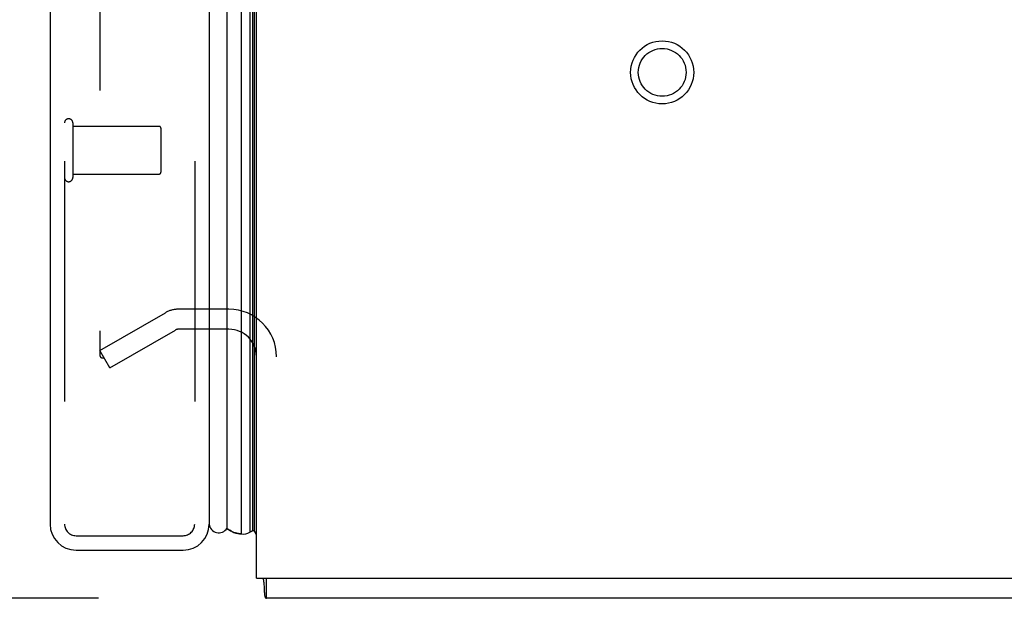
# Model space of a CAD drawing. Header units: inches. Extents: x 0 to 227, y 0 to 147.
# Tile 235 of 256: x 117.87 to 122.98, y 41.62 to 44.62. Entities that reach past the tile are written whole.
import ezdxf

# ---------------------------------------------------------------- set-up
doc = ezdxf.new("R2010")
doc.units = ezdxf.units.IN
doc.header["$LTSCALE"] = 12.466667
doc.header["$MEASUREMENT"] = 0
doc.linetypes.add('HIDDEN', pattern=[0.2, 0.1, -0.1])
doc.layers.get('0').update_dxf_attribs({"linetype": 'CONTINUOUS'})
for name, color, linetype in [('DEFAULT_2', 8, 'HIDDEN'), ('DIMENSIONS', 7, 'CONTINUOUS'), ('LEFTHAND_DOOR_ASSEMBLY', 7, 'CONTINUOUS'), ('RIGHTHAND_DOOR_ASSEMBLY', 7, 'CONTINUOUS')]:
    doc.layers.add(name, color=color, linetype=linetype)
doc.styles.get("Standard").update_dxf_attribs({"font": 'arial.ttf'})
doc.dimstyles.new('DIMSTYLE_1', dxfattribs={"dimtxt": 1, "dimasz": 1.333333, "dimexe": 0.09, "dimexo": 0.07, "dimgap": 0.0375, "dimtad": 0, "dimtih": 1, "dimtoh": 1, "dimzin": 4, "dimdsep": 46, "dimtxsty": 'Standard', "dimblk": '_FILLED', "dimblk1": '_FILLED', "dimblk2": '_FILLED', "dimcen": 0.09, "dimadec": 3, "dimazin": 1, "dimtfac": 1, "dimtdec": 3, "dimtofl": 0, "dimtmove": 0, "dimatfit": 3, "dimldrblk": '_FILLED', "dimfxl": 0, "dimtolj": 1, "dimtzin": 4, "dimarcsym": 0})

# ---------------------------------------------------------------- blocks, each defined once
blk = doc.blocks.new('_FILLED')
at = {"color": 0, "linetype": 'ByBlock'}
blk.add_solid([(0, 0), (-1, 0.2), (-1, -0.2)], dxfattribs=at)
blk = doc.blocks.new('*D12')
at = {"layer": 'DIMENSIONS', "color": 2, "linetype": 'Continuous'}
for p, q in [((118.2684, 101.6174), (114.005, 101.6174)), ((115.205, 101.6174), (115.205, 72.6174)), ((115.205, 41.6174), (115.205, 70.6174)), ((118.2794, 41.6174), (114.005, 41.6174))]:
    blk.add_line(p, q, dxfattribs=at)
at = {"layer": 'DIMENSIONS', "color": 2, "linetype": 'Continuous', "xscale": 1.3333333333, "yscale": 1.3333333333, "zscale": 1.3333333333}
for p, rotation in [((115.205, 101.6174), 90), ((115.205, 41.6174), 270)]:
    blk.add_blockref('_FILLED', p, dxfattribs=dict(at, rotation=rotation))
at = {"layer": 'DIMENSIONS', "color": 2, "linetype": 'Continuous', "insert": (115.205, 72.1174), "char_height": 1, "width": 3.494424, "attachment_point": 2, "line_spacing_factor": 0.9}
blk.add_mtext('60.00', dxfattribs=at)

msp = doc.modelspace()

# ---------------------------------------------------------------- linework, layer by layer
at = {"color": 3, "linetype": 'Continuous'}
for q in [(119.0977, 101.5134), (137.0977, 41.7214)]:
    msp.add_line((119.0977, 41.7214), q, dxfattribs=at)
at = {"color": 7, "linetype": 'Continuous'}
for p, q in [((119.1497, 41.6174), (119.1497, 41.7214)), ((137.0457, 41.6174), (119.1497, 41.6174))]:
    msp.add_line(p, q, dxfattribs=at)
for points in [[(119.1313, 41.7214), (119.1326, 41.7168), (119.1338, 41.7113), (119.1349, 41.7054), (119.1357, 41.6995), (119.1363, 41.6935), (119.1369, 41.6874), (119.1373, 41.6813), (119.1376, 41.6752), (119.1379, 41.6693), (119.1384, 41.6575)], [(119.1384, 41.6575), (119.1387, 41.6518), (119.139, 41.6464), (119.1394, 41.6417), (119.1398, 41.6374), (119.1403, 41.6337), (119.1409, 41.6303), (119.1416, 41.627), (119.1426, 41.6241), (119.1436, 41.6218), (119.1447, 41.6201), (119.1459, 41.6188), (119.1471, 41.618), (119.1484, 41.6175), (119.1497, 41.6174)]]:
    msp.add_lwpolyline(points, dxfattribs=at)
at = {"layer": 'DEFAULT_2', "color": 8, "linetype": 'HIDDEN'}
for p, q in [((118.2852, 100.3518), (118.2852, 42.8829)), ((118.2852, 42.9029), (118.6256, 43.0994)), ((118.9552, 43.1174), (118.6926, 43.1174)), ((118.3372, 42.8128), (118.6776, 43.0094)), ((118.9552, 43.0134), (118.6926, 43.0134)), ((118.3372, 42.8128), (118.2852, 42.9029))]:
    msp.add_line(p, q, dxfattribs=at)
for points in [[(118.2852, 42.8829), (118.2853, 42.8807), (118.2856, 42.8785), (118.2862, 42.8763), (118.2869, 42.8742), (118.2879, 42.8722)], [(118.3025, 42.8629), (118.3008, 42.8631), (118.2988, 42.8634), (118.2969, 42.864), (118.2951, 42.8649), (118.2934, 42.8659), (118.2918, 42.8672), (118.2903, 42.8687), (118.289, 42.8704), (118.2879, 42.8722)], [(118.3103, 42.8651), (118.3084, 42.8642), (118.3066, 42.8635), (118.3047, 42.8631), (118.3027, 42.863), (118.3025, 42.8629)]]:
    msp.add_lwpolyline(points, dxfattribs=at)
for radius in [0.1635, 0.124]:
    msp.add_circle((121.2017, 44.3464), radius, dxfattribs=at)
for centre, radius, start, end in [((118.6926, 42.9834), 0.134, 90, 120), ((118.9552, 42.8709), 0.2465, 0, 90), ((118.6926, 42.9834), 0.03, 90, 120), ((118.9552, 42.8709), 0.1425, 0, 90)]:
    msp.add_arc(centre, radius, start, end, dxfattribs=at)
at = {"layer": 'LEFTHAND_DOOR_ASSEMBLY', "color": 8, "linetype": 'HIDDEN'}
for p, q in [((118.1027, 101.2324), (118.1027, 42.0024)), ((118.7777, 101.2324), (118.7777, 42.0024)), ((118.1627, 41.9424), (118.7177, 41.9424))]:
    msp.add_line(p, q, dxfattribs=at)
for centre, start, end in [((118.1627, 42.0024), 180, 270), ((118.7177, 42.0024), 270, 360)]:
    msp.add_arc(centre, 0.06, start, end, dxfattribs=at)
at = {"layer": 'RIGHTHAND_DOOR_ASSEMBLY', "color": 7, "linetype": 'Continuous'}
for p, q in [((118.9448, 101.2544), (118.9448, 41.9804)), ((119.02, 41.952), (119.02, 101.2828)), ((119.0634, 101.2738), (119.0634, 41.961)), ((119.0771, 101.2671), (119.0771, 41.9677)), ((119.0858, 101.2647), (119.0858, 41.9701)), ((119.0977, 41.9493), (119.0858, 41.9701))]:
    msp.add_line(p, q, dxfattribs=at)
at = {"layer": 'RIGHTHAND_DOOR_ASSEMBLY', "color": 3, "linetype": 'Continuous'}
for p, q in [((118.0277, 101.2324), (118.0277, 42.0024)), ((118.8527, 101.2324), (118.8527, 42.0024)), ((118.1627, 41.8674), (118.7177, 41.8674))]:
    msp.add_line(p, q, dxfattribs=at)
at = {"layer": 'RIGHTHAND_DOOR_ASSEMBLY', "color": 8, "linetype": 'HIDDEN'}
for p, q in [((118.1027, 101.2324), (118.1027, 42.0024)), ((118.7777, 101.2324), (118.7777, 42.0024)), ((118.1457, 44.0844), (118.1457, 43.8004)), ((118.1457, 44.0664), (118.5927, 44.0664)), ((118.6027, 44.0564), (118.6027, 43.8284)), ((118.1457, 43.8184), (118.5927, 43.8184)), ((118.1627, 41.9424), (118.7177, 41.9424))]:
    msp.add_line(p, q, dxfattribs=at)
at = {"layer": 'RIGHTHAND_DOOR_ASSEMBLY', "color": 7, "linetype": 'Continuous'}
for points in [[(119.02, 41.952), (119.0122, 41.9523), (119.0044, 41.9532), (118.9967, 41.9547), (118.989, 41.9567), (118.9813, 41.9593), (118.9738, 41.9624), (118.9664, 41.9661), (118.959, 41.9703), (118.9518, 41.9751), (118.9448, 41.9804)], [(119.0771, 41.9677), (119.0737, 41.9659), (119.0703, 41.9641), (119.0668, 41.9625), (119.0634, 41.961)]]:
    msp.add_lwpolyline(points, dxfattribs=at)
at = {"layer": 'RIGHTHAND_DOOR_ASSEMBLY', "color": 8, "linetype": 'HIDDEN'}
for centre, radius, start, end in [((118.1242, 44.0844), 0.0215, 0, 180), ((118.5927, 44.0564), 0.01, 0, 90), ((118.5927, 43.8284), 0.01, 270, 360), ((118.1242, 43.8004), 0.0215, 180, 360), ((118.1627, 42.0024), 0.06, 180, 270), ((118.7177, 42.0024), 0.06, 270, 360)]:
    msp.add_arc(centre, radius, start, end, dxfattribs=at)
at = {"layer": 'RIGHTHAND_DOOR_ASSEMBLY', "color": 3, "linetype": 'Continuous'}
for centre, start, end in [((118.1627, 42.0024), 180, 270), ((118.7177, 42.0024), 270, 360)]:
    msp.add_arc(centre, 0.135, start, end, dxfattribs=at)
at = {"layer": 'RIGHTHAND_DOOR_ASSEMBLY', "color": 7, "linetype": 'Continuous'}
for centre, radius, start, end in [((118.9027, 42.0074), 0.05, 185.2617, 327.3282), ((119.0737, 41.9975), 0.03, 276.412, 293.7978), ((119.0311, 42.0078), 0.0569, 258.7115, 304.5669)]:
    msp.add_arc(centre, radius, start, end, dxfattribs=at)
for start_param, end_param in [(-3.608679, -3.143067), (-2.881148, -2.795492)]:
    msp.add_ellipse((119.0202, 42.217), major_axis=(0, 0.265), ratio=0.632157, start_param=start_param, end_param=end_param, dxfattribs=at)

# ---------------------------------------------------------------- dimensions: what is measured, and where the dimension line sits
at = {"layer": 'DIMENSIONS', "color": 2, "linetype": 'Continuous'}
dim = msp.add_linear_dim(base=(115.205, 101.6174), p1=(118.3494, 41.6174), p2=(118.3384, 101.6174), angle=90, dimstyle='DIMSTYLE_1', dxfattribs=at)
dim.commit()
dim.dimension.update_dxf_attribs({"geometry": '*D12', "text_midpoint": (115.1973, 71.6118), "dimtype": 160})

doc.saveas('drawing.dxf')
